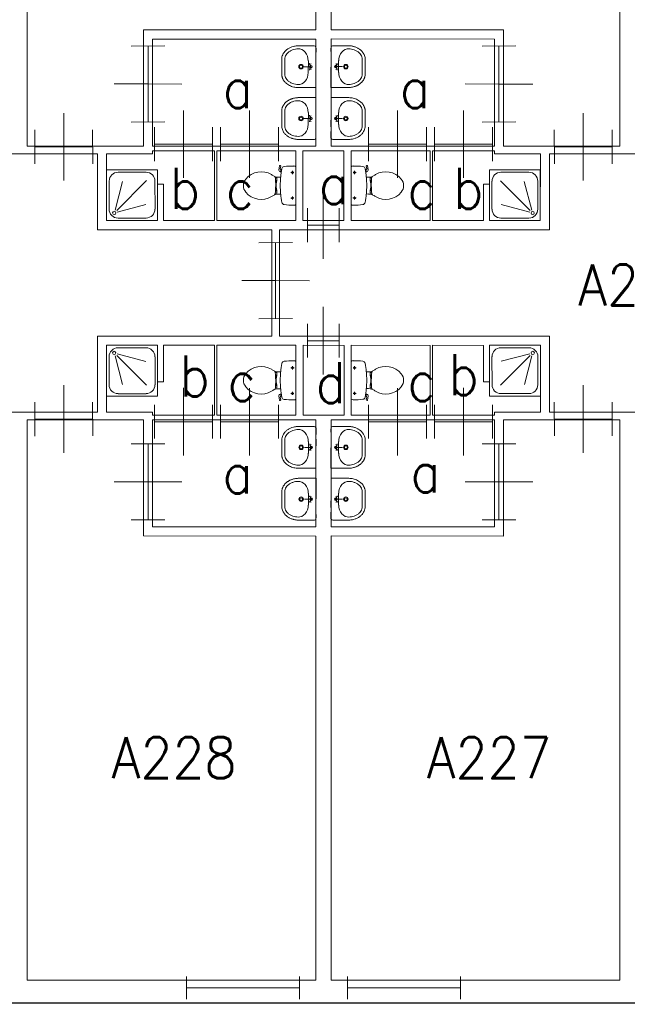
# Model space of a CAD drawing. Header units: metres. Extents: x 150867 to 150993, y 450406 to 450495.
# Tile 6 of 28: x 150912 to 150920, y 450469 to 450482. Entities that reach past the tile are written whole.
import ezdxf
from ezdxf.enums import TextEntityAlignment as Align

# ---------------------------------------------------------------- set-up
doc = ezdxf.new("R2010")
doc.units = ezdxf.units.M
doc.header["$MEASUREMENT"] = 0
for name, color, linetype, lineweight in [('BINNENMUUR', 7, 'Continuous', 0), ('BOUWKUNDE', 7, 'Continuous', 0), ('BUITENMUUR', 7, 'Continuous', 0), ('KADER', 7, 'Continuous', 0), ('LABEL', 7, 'Continuous', 0), ('SANITAIR', 7, 'Continuous', 0)]:
    doc.layers.add(name, color=color, linetype=linetype, lineweight=lineweight)
doc.styles.add('Style-STANDARD', font='STANDARD.shx')

# ---------------------------------------------------------------- blocks, each defined once
blk = doc.blocks.new('202_27')
at = {"layer": 'BOUWKUNDE', "color": 7, "linetype": 'Continuous', "lineweight": 0}
for p, q in [((0.45, 0), (0.45, 0.4)), ((0, -0.2), (0, 0.2)), ((0.9, -0.2), (0.899, 0.2)), ((0, 0), (0.9, 0)), ((0.45, -0.4), (0.45, 0))]:
    blk.add_line(p, q, dxfattribs=at)
at = {"layer": 'KADER', "color": 7, "linetype": 'Continuous', "lineweight": 0, "style": 'Style-STANDARD', "flags": 1}
for tag in ['type', 'soort']:
    blk.add_attdef(tag, (0, 0), '', height=0.324, rotation=198.1924, dxfattribs=at)
blk = doc.blocks.new('202_28')
at = {"layer": 'BOUWKUNDE', "color": 7, "linetype": 'Continuous', "lineweight": 0}
for p, q in [((0.343, 0), (0.343, 0.401)), ((0, -0.2), (0, 0.2)), ((0.686, -0.2), (0.687, 0.201)), ((0, 0), (0.687, 0.001)), ((0.344, -0.4), (0.343, 0))]:
    blk.add_line(p, q, dxfattribs=at)
at = {"layer": 'KADER', "color": 7, "linetype": 'Continuous', "lineweight": 0, "style": 'Style-STANDARD', "flags": 1}
for tag in ['soort', 'type']:
    blk.add_attdef(tag, (0, 0), '', height=0.324, rotation=108.1925, dxfattribs=at)
blk = doc.blocks.new('223')
at = {"layer": 'SANITAIR', "color": 7, "linetype": 'Continuous', "lineweight": 0}
for p, q in [((0.051, 0.225), (0.051, 0.775)), ((0.784, 0.784), (0.199, 0.199)), ((0.225, 0.951), (0.775, 0.951)), ((0.951, 0.775), (0.951, 0.224)), ((0.166, 0.207), (0.316, 0.769)), ((0.209, 0.166), (0.77, 0.315)), ((0.776, 0.049), (0.225, 0.049))]:
    blk.add_line(p, q, dxfattribs=at)
at = {"layer": 'SANITAIR', "color": 7, "linetype": 'Continuous', "lineweight": 0, "flags": 128}
blk.add_lwpolyline([(0, 1), (0, 0), (1.001, 0), (1.001, 0.999)], close=True, dxfattribs=at)
at = {"layer": 'SANITAIR', "color": 7, "linetype": 'Continuous', "lineweight": 0}
blk.add_circle((0.15, 0.149), 0.0315, dxfattribs=at)
at = {"layer": 'SANITAIR', "color": 7, "linetype": 'Continuous', "lineweight": 0, "extrusion": (0, 0, -1)}
for centre, start, end in [((-0.225, 0.774), 359.9999, 89.9999), ((-0.775, 0.774), 89.9999, 179.9999), ((-0.225, 0.224), 269.9999, 359.9999), ((-0.775, 0.224), 179.9999, 269.9999)]:
    blk.add_arc(centre, 0.175, start, end, dxfattribs=at)
blk = doc.blocks.new('TOIL2B')
at = {"layer": 'SANITAIR', "color": 7, "linetype": 'Continuous', "lineweight": 0}
for p, q in [((25.5, 0), (-24.2, -0.1)), ((-13.7, -4.5), (-17.8, -4.5)), ((-15.6, -6.6), (-15.6, -2.4)), ((19.9, -4.5), (15.8, -4.5)), ((17.9, -6.5), (18, -2.5)), ((-10.5, -20), (-10.4, -23)), ((-9.5, -27.1), (-9.5, -25)), ((-9.5, -25), (-5, -25)), ((-6.1, -25.1), (-6, -26.8)), ((-5, -25), (-5.1, -26.7)), ((-5.1, -25.5), (-2.9, -25.5)), ((-2.9, -25.5), (-2.8, -26)), ((4.2, -25.5), (4.1, -26)), ((6.4, -25.5), (4.2, -25.5)), ((6.3, -25), (6.3, -26.6)), ((10.7, -25), (6.3, -25)), ((7.4, -25), (7.3, -26.8)), ((10.8, -27), (10.7, -25)), ((11.8, -23), (11.7, -20)), ((18.4, -19.2), (19, -20.6)), ((18.7, -20.2), (21.6, -19.6)), ((21.7, -19.7), (21.4, -18.8)), ((26.8, -21.6), (21.7, -22.4)), ((22.8, -20.5), (26.6, -20)), ((27, -20.4), (27.2, -21.1)), ((-2.8, -26), (4.1, -26))]:
    blk.add_line(p, q, dxfattribs=at)
for centre in [(-15.7, -4.6), (18, -4.6)]:
    blk.add_circle(centre, 1.2, dxfattribs=at)
for centre, radius, start, end in [((-20.8, -2.7), 4.34, 141.7695, 181.0188), ((89.9, -2.8), 115, 179.9997, 186.3306), ((22.1, -2.7), 4.34, 358.9805, 38.2299), ((-88.6, -2.8), 115, 353.6505, 359.9997), ((-21, -15.1), 3.4, 186.3306, 259.2901), ((0.6, 99.5), 120, 259.2901, 264.6978), ((-23.4, -23.1), 12.9, 326.1568, 359.9997), ((0.7, 99.2), 119.8, 264.6978, 275.3016), ((0.6, 99.5), 120, 275.3016, 280.7268), ((24.6, -23.1), 12.9, 179.9997, 213.8426), ((21.3, -20), 2.5, 195.9269, 278.4776), ((22.7, -19.5), 1, 191.8883, 277.2235), ((22.4, -15.2), 3.35, 280.7268, 353.6505), ((26.6, -20.6), 0.5, 15.7395, 97.2235), ((26.8, -21.2), 0.5, 278.4776, 15.7395), ((8.7, -45.7), 26.3, 148.9074, 230.8789), ((24.8, -55.4), 45, 146.1568, 148.9074), ((-9.4, -29.2), 2, 96.9355, 142.5797), ((1.5, -119.2), 92.6, 84.3002, 96.9355), ((-7.4, -45.7), 26.3, 309.1205, 31.092), ((10.5, -29), 2, 37.7814, 84.3002), ((-23.5, -55.4), 45, 31.092, 33.8426), ((0.6, -55.6), 13.5, 230.8789, 309.1205)]:
    blk.add_arc(centre, radius, start, end, dxfattribs=at)
blk = doc.blocks.new('220')
at = {"layer": 'SANITAIR', "color": 7, "linetype": 'Continuous', "lineweight": 0, "xscale": 0.00999781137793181, "yscale": 0.00999781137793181, "zscale": 0.00999781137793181, "rotation": 0.0002668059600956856}
blk.add_blockref('TOIL2B', (-0.006, 0), dxfattribs=at)
blk = doc.blocks.new('202_29')
at = {"layer": 'BOUWKUNDE', "color": 7, "linetype": 'Continuous', "lineweight": 0}
for p, q in [((0.344, 0), (0.344, 0.4)), ((0.001, -0.2), (0, 0.2)), ((0.687, -0.2), (0.687, 0.2)), ((0, 0), (0.688, 0)), ((0.344, -0.4), (0.344, 0))]:
    blk.add_line(p, q, dxfattribs=at)
at = {"layer": 'KADER', "color": 7, "linetype": 'Continuous', "lineweight": 0, "style": 'Style-STANDARD', "flags": 1}
for tag in ['soort', 'type']:
    blk.add_attdef(tag, (0, 0), '', height=0.324, rotation=108.1925, dxfattribs=at)
blk = doc.blocks.new('202_30')
at = {"layer": 'BOUWKUNDE', "color": 7, "linetype": 'Continuous', "lineweight": 0}
for p, q in [((0.187, 0), (0.187, 0.4)), ((0, -0.2), (-0.001, 0.2)), ((0.375, -0.2), (0.375, 0.2)), ((0, 0), (0.374, 0)), ((0.187, -0.4), (0.187, 0))]:
    blk.add_line(p, q, dxfattribs=at)
at = {"layer": 'KADER', "color": 7, "linetype": 'Continuous', "lineweight": 0, "style": 'Style-STANDARD', "flags": 1}
for tag in ['type', 'soort']:
    blk.add_attdef(tag, (0, 0), '', height=0.324, rotation=288.1921, dxfattribs=at)
blk = doc.blocks.new('TOIL2B_1')
at = {"layer": 'SANITAIR', "color": 7, "linetype": 'Continuous', "lineweight": 0}
for p, q in [((25.5, -0.1), (-24.2, 0)), ((-13.7, -4.5), (-17.8, -4.5)), ((-15.7, -6.7), (-15.6, -2.5)), ((19.9, -4.5), (15.8, -4.5)), ((18, -6.6), (17.9, -2.5)), ((-10.5, -20.1), (-10.5, -23)), ((-9.4, -27.1), (-9.5, -25)), ((-9.5, -25), (-5.1, -25)), ((-6.1, -25), (-6.1, -26.9)), ((-5.1, -25), (-5.1, -26.7)), ((-5.1, -25.5), (-2.9, -25.5)), ((-2.9, -25.5), (-2.9, -26)), ((4.1, -25.5), (4.1, -26)), ((6.4, -25.5), (4.1, -25.5)), ((6.3, -25), (6.3, -26.6)), ((10.7, -25), (6.3, -25)), ((7.3, -25.1), (7.3, -26.7)), ((10.7, -27), (10.7, -25)), ((11.7, -23), (11.7, -20)), ((18.4, -19.2), (18.9, -20.7)), ((18.7, -20.2), (21.6, -19.7)), ((21.7, -19.7), (21.4, -18.7)), ((26.8, -21.6), (21.6, -22.4)), ((22.8, -20.5), (26.5, -20)), ((27, -20.4), (27.2, -21)), ((-2.9, -26), (4.1, -26))]:
    blk.add_line(p, q, dxfattribs=at)
at = {"layer": 'SANITAIR', "color": 7, "linetype": 'Continuous', "lineweight": 0, "extrusion": (0, 0, -1)}
for centre in [(15.7, -4.6), (-17.9, -4.6)]:
    blk.add_circle(centre, 1.2, dxfattribs=at)
at = {"layer": 'SANITAIR', "color": 7, "linetype": 'Continuous', "lineweight": 0}
for centre, radius, start, end in [((-20.8, -2.7), 4.34, 141.7701, 181.0195), ((89.9, -2.8), 115, 180.0003, 186.3312), ((22.1, -2.7), 4.34, 358.9812, 38.2305), ((-88.6, -2.8), 115, 353.6512, 0.0003), ((-21, -15.1), 3.4, 186.3312, 259.2907), ((0.6, 99.5), 120, 259.2907, 264.6984), ((-23.4, -23.1), 12.9, 326.1574, 0.0003), ((0.7, 99.2), 119.8, 264.6984, 275.3022), ((0.6, 99.5), 120, 275.3022, 280.7274), ((24.6, -23.1), 12.9, 180.0003, 213.8432), ((21.3, -20), 2.5, 195.9275, 278.4782), ((22.7, -19.6), 1, 191.8889, 277.2241), ((22.4, -15.2), 3.35, 280.7274, 353.6512), ((26.6, -20.6), 0.5, 15.7401, 97.2241), ((26.8, -21.2), 0.5, 278.4782, 15.7401), ((8.7, -45.7), 26.3, 148.908, 230.8795), ((24.7, -55.4), 45, 146.1574, 148.908), ((-9.4, -29.2), 2, 96.9361, 142.5803), ((1.5, -119.2), 92.6, 84.3008, 96.9361), ((-7.4, -45.7), 26.3, 309.1211, 31.0926), ((10.5, -29), 2, 37.782, 84.3008), ((-23.5, -55.4), 45, 31.0926, 33.8432), ((0.6, -55.6), 13.5, 230.8795, 309.1211)]:
    blk.add_arc(centre, radius, start, end, dxfattribs=at)
blk = doc.blocks.new('220_1')
at = {"layer": 'SANITAIR', "color": 7, "linetype": 'Continuous', "lineweight": 0, "xscale": 0.00999781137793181, "yscale": 0.00999781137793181, "zscale": 0.00999781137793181, "rotation": 359.9997331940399}
blk.add_blockref('TOIL2B_1', (-0.006, 0), dxfattribs=at)
blk = doc.blocks.new('202_31')
at = {"layer": 'BOUWKUNDE', "color": 7, "linetype": 'Continuous', "lineweight": 0}
for p, q in [((0.343, 0), (0.344, 0.4)), ((0, -0.2), (0, 0.2)), ((0.687, -0.2), (0.686, 0.2)), ((0, 0), (0.687, 0)), ((0.343, -0.4), (0.343, 0))]:
    blk.add_line(p, q, dxfattribs=at)
at = {"layer": 'KADER', "color": 7, "linetype": 'Continuous', "lineweight": 0, "extrusion": (0, 0, -1), "style": 'Style-STANDARD', "flags": 1}
for tag in ['soort', 'type']:
    blk.add_attdef(tag, (0, 0), '', height=0.324, rotation=108.1925, dxfattribs=at)
blk = doc.blocks.new('202_32')
at = {"layer": 'BOUWKUNDE', "color": 7, "linetype": 'Continuous', "lineweight": 0}
for p, q in [((0.45, 0), (0.45, 0.4)), ((0, -0.2), (0.001, 0.2)), ((0.9, -0.2), (0.901, 0.2)), ((0, 0), (0.9, 0)), ((0.451, -0.4), (0.45, 0))]:
    blk.add_line(p, q, dxfattribs=at)
at = {"layer": 'KADER', "color": 7, "linetype": 'Continuous', "lineweight": 0, "extrusion": (0, 0, -1), "style": 'Style-STANDARD', "flags": 1}
for tag in ['soort', 'type']:
    blk.add_attdef(tag, (0, 0), '', height=0.324, rotation=18.1924, dxfattribs=at)
blk = doc.blocks.new('202_33')
at = {"layer": 'BOUWKUNDE', "color": 7, "linetype": 'Continuous', "lineweight": 0}
for p, q in [((0.343, 0), (0.344, 0.4)), ((0, -0.2), (0, 0.2)), ((0.687, -0.2), (0.687, 0.2)), ((0, 0), (0.687, 0)), ((0.343, -0.4), (0.343, 0))]:
    blk.add_line(p, q, dxfattribs=at)
at = {"layer": 'KADER', "color": 7, "linetype": 'Continuous', "lineweight": 0, "extrusion": (0, 0, -1), "style": 'Style-STANDARD', "flags": 1}
for tag in ['soort', 'type']:
    blk.add_attdef(tag, (0, 0), '', height=0.324, rotation=108.1925, dxfattribs=at)
blk = doc.blocks.new('223_1')
at = {"layer": 'SANITAIR', "color": 7, "linetype": 'Continuous', "lineweight": 0}
for p, q in [((0.049, 0.225), (0.049, 0.775)), ((0.784, 0.784), (0.199, 0.199)), ((0.224, 0.951), (0.775, 0.949)), ((0.949, 0.775), (0.949, 0.225)), ((0.166, 0.209), (0.315, 0.77)), ((0.207, 0.166), (0.769, 0.315)), ((0.775, 0.049), (0.225, 0.049))]:
    blk.add_line(p, q, dxfattribs=at)
at = {"layer": 'SANITAIR', "color": 7, "linetype": 'Continuous', "lineweight": 0, "extrusion": (0, 0, -1), "flags": 128}
blk.add_lwpolyline([(0, 1), (0, 0), (-1, 0), (-0.999, 1)], close=True, dxfattribs=at)
at = {"layer": 'SANITAIR', "color": 7, "linetype": 'Continuous', "lineweight": 0, "extrusion": (0, 0, -1)}
blk.add_circle((-0.15, 0.15), 0.0315, dxfattribs=at)
for centre, start, end in [((-0.225, 0.775), 0.0001, 90.0001), ((-0.775, 0.775), 90.0001, 180.0001), ((-0.225, 0.225), 270.0001, 0.0001), ((-0.775, 0.225), 180.0001, 270.0001)]:
    blk.add_arc(centre, 0.175, start, end, dxfattribs=at)
blk = doc.blocks.new('202_34')
at = {"layer": 'BOUWKUNDE', "color": 7, "linetype": 'Continuous', "lineweight": 0}
for p, q in [((0.343, 0), (0.344, 0.4)), ((0, -0.2), (0.001, 0.2)), ((0.687, -0.2), (0.687, 0.2)), ((0, 0), (0.687, 0)), ((0.344, -0.401), (0.343, 0))]:
    blk.add_line(p, q, dxfattribs=at)
at = {"layer": 'KADER', "color": 7, "linetype": 'Continuous', "lineweight": 0, "extrusion": (0, 0, -1), "style": 'Style-STANDARD', "flags": 1}
for tag in ['soort', 'type']:
    blk.add_attdef(tag, (0, 0), '', height=0.324, rotation=108.1925, dxfattribs=at)
blk = doc.blocks.new('202_35')
at = {"layer": 'BOUWKUNDE', "color": 7, "linetype": 'Continuous', "lineweight": 0}
for p, q in [((0.343, 0), (0.343, 0.401)), ((0, -0.2), (-0.001, 0.2)), ((0.686, -0.2), (0.686, 0.201)), ((0, 0), (0.687, 0.001)), ((0.343, -0.4), (0.343, 0))]:
    blk.add_line(p, q, dxfattribs=at)
at = {"layer": 'KADER', "color": 7, "linetype": 'Continuous', "lineweight": 0, "style": 'Style-STANDARD', "flags": 1}
for tag in ['soort', 'type']:
    blk.add_attdef(tag, (0, 0), '', height=0.324, rotation=108.1925, dxfattribs=at)
blk = doc.blocks.new('204')
at = {"layer": 'BOUWKUNDE', "color": 7, "linetype": 'Continuous', "lineweight": 0}
for p, q in [((0, -0.1014), (0, 0.1007)), ((0.9997, -0.1014), (1.0004, 0.1)), ((0, 0), (0.9997, 0))]:
    blk.add_line(p, q, dxfattribs=at)
blk = doc.blocks.new('202_90')
at = {"layer": 'BOUWKUNDE', "color": 7, "linetype": 'Continuous', "lineweight": 0}
for p, q in [((0.343, 0), (0.344, 0.4)), ((0, -0.2), (0.001, 0.2)), ((0.687, -0.2), (0.687, 0.2)), ((0, 0), (0.687, 0)), ((0.344, -0.4), (0.343, 0))]:
    blk.add_line(p, q, dxfattribs=at)
at = {"layer": 'KADER', "color": 7, "linetype": 'Continuous', "lineweight": 0, "extrusion": (0, 0, -1), "style": 'Style-STANDARD', "flags": 1}
for tag in ['soort', 'type']:
    blk.add_attdef(tag, (0, 0), '', height=0.324, rotation=288.1925, dxfattribs=at)
blk = doc.blocks.new('202_91')
at = {"layer": 'BOUWKUNDE', "color": 7, "linetype": 'Continuous', "lineweight": 0}
for p, q in [((0.343, 0), (0.344, 0.4)), ((0, -0.2), (0.001, 0.2)), ((0.687, -0.2), (0.687, 0.2)), ((0, 0), (0.687, 0)), ((0.344, -0.4), (0.343, 0))]:
    blk.add_line(p, q, dxfattribs=at)
at = {"layer": 'KADER', "color": 7, "linetype": 'Continuous', "lineweight": 0, "extrusion": (0, 0, -1), "style": 'Style-STANDARD', "flags": 1}
for tag in ['soort', 'type']:
    blk.add_attdef(tag, (0, 0), '', height=0.324, rotation=288.1925, dxfattribs=at)
blk = doc.blocks.new('202_92')
at = {"layer": 'BOUWKUNDE', "color": 7, "linetype": 'Continuous', "lineweight": 0}
for p, q in [((0.45, 0), (0.45, 0.4)), ((0, -0.2), (0.001, 0.2)), ((0.9, -0.2), (0.901, 0.2)), ((0, 0), (0.9, 0)), ((0.451, -0.4), (0.45, 0))]:
    blk.add_line(p, q, dxfattribs=at)
at = {"layer": 'KADER', "color": 7, "linetype": 'Continuous', "lineweight": 0, "extrusion": (0, 0, -1), "style": 'Style-STANDARD', "flags": 1}
for tag in ['type', 'soort']:
    blk.add_attdef(tag, (0, 0), '', height=0.324, rotation=198.1924, dxfattribs=at)
blk = doc.blocks.new('202_93')
at = {"layer": 'BOUWKUNDE', "color": 7, "linetype": 'Continuous', "lineweight": 0}
for p, q in [((0.343, 0), (0.344, 0.4)), ((0, -0.2), (0, 0.2)), ((0.687, -0.2), (0.687, 0.2)), ((0, 0), (0.687, 0)), ((0.344, -0.4), (0.343, 0))]:
    blk.add_line(p, q, dxfattribs=at)
at = {"layer": 'KADER', "color": 7, "linetype": 'Continuous', "lineweight": 0, "extrusion": (0, 0, -1), "style": 'Style-STANDARD', "flags": 1}
for tag in ['soort', 'type']:
    blk.add_attdef(tag, (0, 0), '', height=0.324, rotation=288.1925, dxfattribs=at)
blk = doc.blocks.new('WASTB')
at = {"layer": 'SANITAIR', "color": 7, "linetype": 'Continuous', "lineweight": 0}
for p, q in [((-9.9, 7.9), (-10, -7.9)), ((-6.3, 3.7), (-8.8, 2.9)), ((-6.5, 0), (-8.2, 4.5)), ((-6.5, 0), (-15.2, 0)), ((-6.3, -3.7), (-8.9, -2.9)), ((-6.5, 0), (-8.2, -4.5))]:
    blk.add_line(p, q, dxfattribs=at)
for centre, radius in [((-19.5, 0), 3), ((-19.5, 0), 2), ((-6.5, 0), 1.75)]:
    blk.add_circle(centre, radius, dxfattribs=at)
blk.add_ellipse((-21, 9.6), major_axis=(4, -13.6), ratio=0.751905, start_param=1.224555, end_param=2.997882, dxfattribs=at)
at = {"layer": 'SANITAIR', "color": 7, "linetype": 'Continuous', "lineweight": 0, "extrusion": (0, 0, -1)}
blk.add_ellipse((-21, -9.6), major_axis=(4, 13.6), ratio=0.751905, start_param=1.224555, end_param=2.997882, dxfattribs=at)
at = {"layer": 'SANITAIR', "color": 7, "linetype": 'Continuous', "lineweight": 0}
for points, weights, knots in [([(0.1, 27.5), (-11.7, 27.5), (-23.4, 27.5), (-23.5, 27.5), (-23.5, 27.5), (-45.5, 27), (-45, 9.1), (-45, 0), (-45, -9.1), (-45.5, -27), (-23.5, -27.5), (-11.8, -27.5), (0, -27.5), (0.1, 0), (0.1, 27.5)], [1, 1, 1, 1, 1, 0.707108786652, 1, 1, 1, 0.707108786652, 1, 1, 1, 1, 1], [0, 0, 0, 0.142857, 0.142857, 0.285714, 0.285714, 0.428571, 0.428571, 0.571429, 0.571429, 0.714286, 0.714286, 0.857143, 0.857143, 1, 1, 1]), ([(-23.4, -23.5), (-41.4, -23.1), (-41, -9.2), (-41, -9.2), (-41, -9.1), (-41, 0), (-40.9, 9.1), (-41, 9.2), (-41, 9.2), (-41.4, 23.1), (-23.4, 23.5)], [1, 0.707108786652, 1, 1, 1, 1, 1, 1, 1, 0.707108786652, 1], [0, 0, 0, 0.2, 0.2, 0.4, 0.4, 0.6, 0.6, 0.8, 0.8, 1, 1, 1])]:
    blk.add_rational_spline(points, weights, degree=2, knots=knots, dxfattribs=at)
blk = doc.blocks.new('221')
at = {"layer": 'SANITAIR', "color": 7, "linetype": 'Continuous', "lineweight": 0, "xscale": 0.00999781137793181, "yscale": 0.00999781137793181, "zscale": 0.00999781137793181, "rotation": 90.0002668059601}
blk.add_blockref('WASTB', (0, 0), dxfattribs=at)
blk = doc.blocks.new('WASTB_1')
at = {"layer": 'SANITAIR', "color": 7, "linetype": 'Continuous', "lineweight": 0}
for p, q in [((-6.5, 0), (-15.2, 0)), ((-10, 7.9), (-9.9, -7.9)), ((-6.3, 3.7), (-8.9, 2.9)), ((-6.5, 0), (-8.2, 4.5)), ((-6.5, 0), (-8.2, -4.5)), ((-6.3, -3.7), (-8.8, -2.9))]:
    blk.add_line(p, q, dxfattribs=at)
at = {"layer": 'SANITAIR', "color": 7, "linetype": 'Continuous', "lineweight": 0, "extrusion": (0, 0, -1)}
for centre, radius in [((19.5, 0), 3), ((19.5, 0), 2), ((6.5, 0), 1.75)]:
    blk.add_circle(centre, radius, dxfattribs=at)
at = {"layer": 'SANITAIR', "color": 7, "linetype": 'Continuous', "lineweight": 0}
blk.add_ellipse((-21, 9.6), major_axis=(4, -13.6), ratio=0.751905, start_param=1.224555, end_param=2.997882, dxfattribs=at)
at = {"layer": 'SANITAIR', "color": 7, "linetype": 'Continuous', "lineweight": 0, "extrusion": (0, 0, -1)}
blk.add_ellipse((-21, -9.6), major_axis=(4, 13.6), ratio=0.751905, start_param=1.224555, end_param=2.997882, dxfattribs=at)
at = {"layer": 'SANITAIR', "color": 7, "linetype": 'Continuous', "lineweight": 0}
for points, weights, knots in [([(0, 27.5), (-11.7, 27.5), (-23.4, 27.5), (-23.5, 27.5), (-23.5, 27.5), (-45.5, 27), (-45, 9.1), (-45, 0), (-45, -9.1), (-45.5, -27), (-23.5, -27.5), (-23.5, -27.6), (-23.4, -27.6), (-11.7, -27.6), (0.1, -27.5), (0.1, 0), (0, 27.5)], [1, 1, 1, 1, 1, 0.707108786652, 1, 1, 1, 0.707108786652, 1, 1, 1, 1, 1, 1, 1], [0, 0, 0, 0.125, 0.125, 0.25, 0.25, 0.375, 0.375, 0.5, 0.5, 0.625, 0.625, 0.75, 0.75, 0.875, 0.875, 1, 1, 1]), ([(-23.4, -23.5), (-41.4, -23.1), (-41, -9.2), (-41, -9.2), (-40.9, -9.1), (-41, 0), (-41, 9.1), (-41, 9.2), (-41, 9.2), (-41.4, 23.1), (-23.4, 23.5)], [1, 0.707108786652, 1, 1, 1, 1, 1, 1, 1, 0.707108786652, 1], [0, 0, 0, 0.2, 0.2, 0.4, 0.4, 0.6, 0.6, 0.8, 0.8, 1, 1, 1])]:
    blk.add_rational_spline(points, weights, degree=2, knots=knots, dxfattribs=at)
blk = doc.blocks.new('221_1')
at = {"layer": 'SANITAIR', "color": 7, "linetype": 'Continuous', "lineweight": 0, "xscale": 0.00999781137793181, "yscale": 0.00999781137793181, "zscale": 0.00999781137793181, "rotation": 89.9997331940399}
blk.add_blockref('WASTB_1', (0, 0), dxfattribs=at)
blk = doc.blocks.new('202_94')
at = {"layer": 'BOUWKUNDE', "color": 7, "linetype": 'Continuous', "lineweight": 0}
for p, q in [((0.343, 0), (0.344, 0.4)), ((0.001, -0.2), (0, 0.2)), ((0.687, -0.2), (0.687, 0.2)), ((0, 0), (0.687, 0)), ((0.344, -0.4), (0.343, 0))]:
    blk.add_line(p, q, dxfattribs=at)
at = {"layer": 'KADER', "color": 7, "linetype": 'Continuous', "lineweight": 0, "style": 'Style-STANDARD', "flags": 1}
for tag in ['type', 'soort']:
    blk.add_attdef(tag, (0, 0), '', height=0.324, rotation=288.1925, dxfattribs=at)
blk = doc.blocks.new('202_95')
at = {"layer": 'BOUWKUNDE', "color": 7, "linetype": 'Continuous', "lineweight": 0}
for p, q in [((0.343, 0), (0.343, 0.4)), ((0, -0.2), (-0.001, 0.2)), ((0.686, -0.2), (0.686, 0.2)), ((0, 0), (0.687, 0)), ((0.343, -0.4), (0.343, 0))]:
    blk.add_line(p, q, dxfattribs=at)
at = {"layer": 'KADER', "color": 7, "linetype": 'Continuous', "lineweight": 0, "style": 'Style-STANDARD', "flags": 1}
for tag in ['type', 'soort']:
    blk.add_attdef(tag, (0, 0), '', height=0.324, rotation=288.1925, dxfattribs=at)
blk = doc.blocks.new('202_96')
at = {"layer": 'BOUWKUNDE', "color": 7, "linetype": 'Continuous', "lineweight": 0}
for p, q in [((0.45, 0), (0.45, 0.4)), ((0, -0.2), (-0.001, 0.2)), ((0.9, -0.2), (0.899, 0.2)), ((0, 0), (0.9, 0)), ((0.449, -0.4), (0.45, 0))]:
    blk.add_line(p, q, dxfattribs=at)
at = {"layer": 'KADER', "color": 7, "linetype": 'Continuous', "lineweight": 0, "style": 'Style-STANDARD', "flags": 1}
for tag in ['soort', 'type']:
    blk.add_attdef(tag, (0, 0), '', height=0.324, rotation=18.1924, dxfattribs=at)
blk = doc.blocks.new('202_97')
at = {"layer": 'BOUWKUNDE', "color": 7, "linetype": 'Continuous', "lineweight": 0}
for p, q in [((0.343, 0), (0.343, 0.401)), ((0, -0.2), (-0.001, 0.2)), ((0.686, -0.2), (0.686, 0.201)), ((0, 0), (0.687, 0.001)), ((0.343, -0.4), (0.343, 0))]:
    blk.add_line(p, q, dxfattribs=at)
at = {"layer": 'KADER', "color": 7, "linetype": 'Continuous', "lineweight": 0, "style": 'Style-STANDARD', "flags": 1}
for tag in ['type', 'soort']:
    blk.add_attdef(tag, (0, 0), '', height=0.324, rotation=288.1925, dxfattribs=at)
blk = doc.blocks.new('202_98')
at = {"layer": 'BOUWKUNDE', "color": 7, "linetype": 'Continuous', "lineweight": 0}
for p, q in [((0.187, 0), (0.187, 0.4)), ((0, -0.2), (0, 0.2)), ((0.375, -0.201), (0.375, 0.2)), ((0, 0), (0.375, 0)), ((0.188, -0.4), (0.187, 0))]:
    blk.add_line(p, q, dxfattribs=at)
at = {"layer": 'KADER', "color": 7, "linetype": 'Continuous', "lineweight": 0, "extrusion": (0, 0, -1), "style": 'Style-STANDARD', "flags": 1}
for tag in ['soort', 'type']:
    blk.add_attdef(tag, (0, 0), '', height=0.324, rotation=108.1921, dxfattribs=at)
blk = doc.blocks.new('202_193')
at = {"layer": 'BOUWKUNDE', "color": 7, "linetype": 'Continuous', "lineweight": 0}
for p, q in [((0.45, 0), (0.45, 0.4)), ((0, -0.2), (-0.001, 0.2)), ((0.9, -0.2), (0.899, 0.2)), ((0, 0), (0.9, 0)), ((0.449, -0.4), (0.45, 0))]:
    blk.add_line(p, q, dxfattribs=at)
at = {"layer": 'KADER', "color": 7, "linetype": 'Continuous', "lineweight": 0, "style": 'Style-STANDARD', "flags": 1}
for tag in ['type', 'soort']:
    blk.add_attdef(tag, (0, 0), '', height=0.324, rotation=198.1924, dxfattribs=at)

msp = doc.modelspace()

# ---------------------------------------------------------------- linework, layer by layer
at = {"layer": 'BINNENMUUR', "color": 7, "linetype": 'Continuous', "lineweight": 13, "flags": 128}
for points in [[(150912.357, 450488.054), (150912.358, 450480.68), (150913.887, 450480.679), (150913.888, 450482.21), (150916.157, 450482.209), (150916.157, 450488.054)], [(150916.357, 450488.055), (150916.357, 450482.21), (150918.628, 450482.21), (150918.627, 450480.679), (150920.158, 450480.68), (150920.157, 450488.054)], [(150914.007, 450482.089), (150914.007, 450480.68), (150916.158, 450480.68), (150916.158, 450482.089)], [(150916.358, 450482.09), (150916.358, 450480.679), (150918.507, 450480.679), (150918.507, 450482.089)], [(150913.402, 450480.58), (150913.402, 450479.7), (150914.072, 450479.7), (150914.073, 450480.18), (150914.153, 450480.18), (150914.152, 450479.7), (150914.822, 450479.699), (150914.823, 450480.619), (150914.007, 450480.619), (150914.008, 450480.58)], [(150914.853, 450480.62), (150914.854, 450479.7), (150915.894, 450479.699), (150915.893, 450480.619)], [(150915.987, 450480.62), (150915.987, 450479.7), (150916.527, 450479.699), (150916.527, 450480.619)], [(150916.621, 450480.619), (150916.621, 450479.7), (150917.661, 450479.699), (150917.661, 450480.619)], [(150917.692, 450480.619), (150917.693, 450479.699), (150918.362, 450479.699), (150918.362, 450480.179), (150918.442, 450480.179), (150918.442, 450479.699), (150919.112, 450479.699), (150919.113, 450480.58), (150918.507, 450480.58), (150918.507, 450480.619)], [(150915.677, 450479.579), (150915.677, 450478.179), (150919.232, 450478.179), (150919.232, 450477.179), (150921.282, 450477.179), (150921.283, 450478.179), (150926.038, 450478.178), (150926.037, 450479.579), (150921.282, 450479.58), (150921.282, 450480.58), (150919.233, 450480.58), (150919.232, 450479.58)], [(150913.402, 450478.059), (150913.402, 450477.179), (150914.007, 450477.179), (150914.008, 450477.139), (150914.822, 450477.139), (150914.822, 450478.059), (150914.153, 450478.059), (150914.153, 450477.579), (150914.073, 450477.579), (150914.073, 450478.059)], [(150914.854, 450478.059), (150914.854, 450477.139), (150915.894, 450477.139), (150915.894, 450478.059)], [(150915.988, 450478.059), (150915.988, 450477.139), (150916.528, 450477.139), (150916.528, 450478.058)], [(150916.621, 450478.059), (150916.621, 450477.139), (150917.662, 450477.138), (150917.661, 450478.058)], [(150917.693, 450478.059), (150917.692, 450477.139), (150918.508, 450477.139), (150918.507, 450477.178), (150919.113, 450477.178), (150919.113, 450478.059), (150918.442, 450478.058), (150918.442, 450477.578), (150918.362, 450477.578), (150918.362, 450478.058)], [(150912.357, 450477.078), (150912.358, 450469.704), (150916.158, 450469.703), (150916.158, 450475.548), (150913.887, 450475.549), (150913.887, 450477.079)], [(150914.008, 450477.079), (150914.008, 450475.669), (150916.157, 450475.668), (150916.157, 450477.079)], [(150916.357, 450477.078), (150916.357, 450475.669), (150918.508, 450475.669), (150918.508, 450477.079)], [(150916.358, 450475.549), (150916.358, 450469.704), (150920.157, 450469.704), (150920.157, 450477.079), (150918.627, 450477.079), (150918.627, 450475.548)]]:
    msp.add_lwpolyline(points, close=True, dxfattribs=at)
msp.add_lwpolyline([(150895.233, 450477.179), (150897.282, 450477.179), (150897.282, 450478.179), (150903.233, 450478.179), (150903.233, 450477.179), (150905.282, 450477.179), (150905.282, 450478.178), (150911.233, 450478.178), (150911.233, 450477.178), (150913.282, 450477.178), (150913.283, 450478.178), (150915.578, 450478.179), (150915.577, 450479.58), (150913.283, 450479.579), (150913.282, 450480.579), (150911.233, 450480.579), (150911.232, 450479.579), (150905.283, 450479.58), (150905.282, 450480.58), (150903.232, 450480.579), (150903.232, 450479.58), (150897.283, 450479.58), (150897.282, 450480.58), (150895.232, 450480.58)], dxfattribs=at)
at = {"layer": 'BUITENMUUR', "color": 7, "linetype": 'Continuous', "lineweight": 30, "flags": 128}
msp.add_lwpolyline([(150947.957, 450471.02), (150947.957, 450469.385), (150972.557, 450469.386), (150972.558, 450477.16), (150972.558, 450488.314), (150947.958, 450488.314), (150947.957, 450486.689), (150944.557, 450486.689), (150944.557, 450488.354), (150887.957, 450488.354), (150887.957, 450486.73), (150883.958, 450486.729), (150883.957, 450471.028), (150887.957, 450471.029), (150887.957, 450469.404), (150944.558, 450469.404), (150944.557, 450471.021)], close=True, dxfattribs=at)

# ---------------------------------------------------------------- block references
at = {"layer": 'BOUWKUNDE', "color": 7, "linetype": 'Continuous', "lineweight": 0, "extrusion": (0, 0, -1)}
for name, p, xscale, yscale, zscale, rotation in [('202_92', (-150913.947, 450481.998), 1.111111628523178, 1.111111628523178, 1.111111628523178, 270.0002401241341), ('202_91', (-150914.797, 450480.705), 1.111111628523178, 1.111111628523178, 1.111111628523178, 0.0003148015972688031), ('202_93', (-150915.664, 450480.706), 1.111111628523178, 1.111111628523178, 1.111111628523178, 0.0003148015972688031), ('202_90', (-150913.219, 450480.671), 1.111111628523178, 1.111111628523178, 1.111111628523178, 0.0003148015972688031), ('202_98', (-150916.046, 450479.639), 1.111111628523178, 1.111111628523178, 1.111111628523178, 180), ('202_34', (-150919.296, 450477.087), 1.111111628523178, 1.111111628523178, 1.111111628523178, 180.0003148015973), ('202_31', (-150916.851, 450477.052), 1.111111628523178, 1.111111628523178, 1.111111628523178, 180.0003148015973), ('202_33', (-150917.718, 450477.053), 1.111111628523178, 1.111111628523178, 1.111111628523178, 180.0003148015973), ('202_32', (-150918.567, 450475.76), 1.111111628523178, 1.111111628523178, 1.111111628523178, 90.0002401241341), ('204', (-150916.572, 450469.601), 1.489406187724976, 1.489406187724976, 1.489406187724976, 180.0001791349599)]:
    msp.add_blockref(name, p, dxfattribs=dict(at, xscale=xscale, yscale=yscale, zscale=zscale, rotation=rotation))
at = {"layer": 'BOUWKUNDE', "color": 7, "linetype": 'Continuous', "lineweight": 0}
for name, p, xscale, yscale, zscale, rotation in [('202_96', (150918.568, 450481.997), 1.111111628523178, 1.111111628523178, 1.111111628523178, 269.9997598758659), ('202_94', (150916.851, 450480.706), 1.111111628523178, 1.111111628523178, 1.111111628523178, 359.9996851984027), ('202_95', (150917.719, 450480.706), 1.111111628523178, 1.111111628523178, 1.111111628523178, 359.9996851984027), ('202_97', (150919.297, 450480.67), 1.111111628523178, 1.111111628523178, 1.111111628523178, 359.9996851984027), ('202_193', (150915.627, 450478.41), 1.111111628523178, 1.111111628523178, 1.111111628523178, 89.9997598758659), ('202_35', (150913.218, 450477.088), 1.111111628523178, 1.111111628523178, 1.111111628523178, 179.9996851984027), ('202_28', (150914.796, 450477.053), 1.111111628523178, 1.111111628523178, 1.111111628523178, 179.9996851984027), ('202_29', (150915.664, 450477.052), 1.111111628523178, 1.111111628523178, 1.111111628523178, 179.9996851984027), ('202_27', (150913.947, 450475.761), 1.111111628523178, 1.111111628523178, 1.111111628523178, 89.9997598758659), ('204', (150915.943, 450469.601), 1.489406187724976, 1.489406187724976, 1.489406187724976, 179.9998208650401)]:
    msp.add_blockref(name, p, dxfattribs=dict(at, xscale=xscale, yscale=yscale, zscale=zscale, rotation=rotation))
at = {"layer": 'BOUWKUNDE', "color": 7, "linetype": 'Continuous', "lineweight": 0, "xscale": 1.111111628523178, "yscale": 1.111111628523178, "zscale": 1.111111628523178}
msp.add_blockref('202_30', (150916.046, 450478.119), dxfattribs=at)
at = {"layer": 'SANITAIR', "color": 7, "linetype": 'Continuous', "lineweight": 0, "extrusion": (0, 0, -1)}
for name, p, xscale, yscale, zscale, rotation in [('221_1', (-150916.157, 450481.725), 0.9999953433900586, 0.9999953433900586, 0.9999953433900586, 90.0002668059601), ('221_1', (-150916.357, 450481.043), 0.9999953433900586, 0.9999953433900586, 0.9999953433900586, 270.0002668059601), ('223_1', (-150913.402, 450479.7), 0.6699992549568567, 0.6699992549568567, 0.6699992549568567, 90.00039821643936), ('220_1', (-150915.894, 450480.16), 0.9999953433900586, 0.9999953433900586, 0.9999953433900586, 90.0002668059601), ('223_1', (-150919.113, 450478.059), 0.6699992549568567, 0.6699992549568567, 0.6699992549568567, 270.0003982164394), ('220_1', (-150916.621, 450477.599), 0.9999953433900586, 0.9999953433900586, 0.9999953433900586, 270.0002668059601), ('221_1', (-150916.158, 450476.715), 0.9999953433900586, 0.9999953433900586, 0.9999953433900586, 90.0002668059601), ('221_1', (-150916.357, 450476.033), 0.9999953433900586, 0.9999953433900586, 0.9999953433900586, 270.0002668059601)]:
    msp.add_blockref(name, p, dxfattribs=dict(at, xscale=xscale, yscale=yscale, zscale=zscale, rotation=rotation))
at = {"layer": 'SANITAIR', "color": 7, "linetype": 'Continuous', "lineweight": 0}
for name, p, xscale, yscale, zscale, rotation in [('221', (150916.357, 450481.726), 0.9999953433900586, 0.9999953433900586, 0.9999953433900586, 89.9997331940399), ('221', (150916.157, 450481.043), 0.9999953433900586, 0.9999953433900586, 0.9999953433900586, 269.9997331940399), ('220', (150916.621, 450480.16), 0.9999953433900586, 0.9999953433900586, 0.9999953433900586, 89.9997331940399), ('223', (150919.112, 450479.699), 0.6699992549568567, 0.6699992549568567, 0.6699992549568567, 89.99960178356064), ('223', (150913.402, 450478.059), 0.6699992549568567, 0.6699992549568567, 0.6699992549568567, 269.9996017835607), ('220', (150915.894, 450477.598), 0.9999953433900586, 0.9999953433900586, 0.9999953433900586, 269.9997331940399), ('221', (150916.357, 450476.715), 0.9999953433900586, 0.9999953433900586, 0.9999953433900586, 89.9997331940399), ('221', (150916.158, 450476.033), 0.9999953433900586, 0.9999953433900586, 0.9999953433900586, 269.9997331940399)]:
    msp.add_blockref(name, p, dxfattribs=dict(at, xscale=xscale, yscale=yscale, zscale=zscale, rotation=rotation))

# ---------------------------------------------------------------- texts
at = {"layer": 'LABEL', "color": 7, "linetype": 'Continuous', "lineweight": 0, "style": 'Style-STANDARD'}
for s, p in [('a', (150914.929, 450481.45)), ('a', (150917.262, 450481.451)), ('b', (150914.234, 450480.124)), ('b', (150917.965, 450480.124)), ('c', (150914.969, 450480.124)), ('a', (150916.194, 450480.187)), ('c', (150917.36, 450480.124)), ('A293', (150919.611, 450478.853)), ('b', (150914.362, 450477.656)), ('b', (150917.902, 450477.672)), ('d', (150916.153, 450477.567)), ('c', (150914.992, 450477.593)), ('c', (150917.36, 450477.593)), ('a', (150914.926, 450476.378)), ('a', (150917.4, 450476.393)), ('A228', (150913.468, 450472.63)), ('A227', (150917.617, 450472.63))]:
    msp.add_text(s, height=0.54, rotation=359.9997, dxfattribs=at).set_placement(p, align=Align.MIDDLE_LEFT)

doc.saveas('drawing.dxf')
